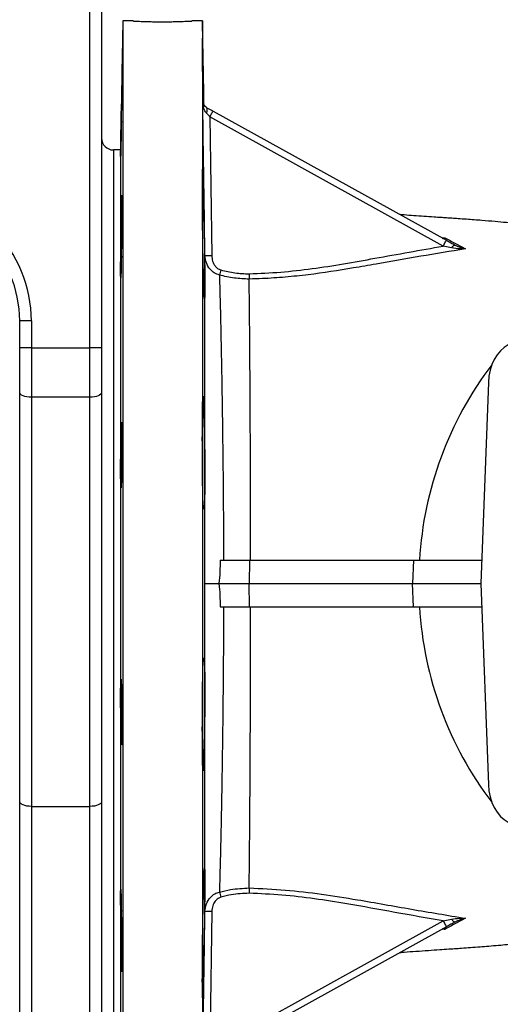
# Model space of a CAD drawing. Header units: millimetres. Extents: x 1279 to 5058, y 766 to 6162.
# Tile 4 of 16: x 2799 to 3209, y 1187 to 2027. Entities that reach past the tile are written whole.
import ezdxf

# ---------------------------------------------------------------- set-up
doc = ezdxf.new("R2010")
doc.units = ezdxf.units.MM
doc.header["$LTSCALE"] = 2

msp = doc.modelspace()

# ---------------------------------------------------------------- linework, layer by layer
at = {"color": 7, "linetype": 'Continuous', "lineweight": 25}
for p, q in [((2858.72, 1747.05), (2858.72, 2035.86)), ((2868.72, 2035.86), (2868.72, 1747.05)), ((2886.72, 2025.86), (2884.8, 1915.86)), ((2895.72, 2025.86), (2886.72, 2025.86)), ((2886.72, 2025.86), (2886.72, 1065.86)), ((2954.72, 2025.86), (2945.64, 2025.86)), ((2955.96, 1954.76), (2954.72, 2025.86)), ((2954.72, 2025.86), (2954.72, 1065.86)), ((2961.08, 1944.07), (2962.77, 1825.7)), ((3160.41, 1833.78), (2961.08, 1944.07)), ((2963.83, 1949.04), (3163.16, 1838.75)), ((2884.8, 1915.86), (2878.72, 1915.86)), ((2878.72, 1915.86), (2878.72, 1175.86)), ((2884.8, 1915.86), (2884.8, 1175.86)), ((2868.95, 1909.28), (2868.92, 1909.26)), ((2955.99, 1860.31), (2954.85, 1860.31)), ((2885.55, 1850.44), (2886.2, 1850.44)), ((3167.48, 1832.25), (3160.41, 1833.78)), ((2808.72, 1770.02), (2798.72, 1770.02)), ((2798.72, 1747.05), (2798.72, 1770.02)), ((2808.72, 1770.02), (2808.72, 1747.05)), ((2808.72, 1747.05), (2798.72, 1747.05)), ((2798.72, 1709.02), (2798.72, 1747.05)), ((2808.72, 1747.05), (2858.72, 1747.05)), ((2808.72, 1747.05), (2808.72, 1704.79)), ((2868.72, 1747.05), (2858.72, 1747.05)), ((2858.72, 1704.79), (2858.72, 1747.05)), ((2868.72, 1747.05), (2868.72, 1709.02)), ((3198.99, 1717.51), (3192.45, 1545.86)), ((2798.72, 1359.91), (2798.72, 1709.02)), ((2868.72, 1709.02), (2868.72, 1359.91)), ((2858.72, 1704.79), (2808.72, 1704.79)), ((2808.72, 1704.79), (2808.72, 1355.68)), ((2858.72, 1355.68), (2858.72, 1704.79)), ((2955.99, 1689.02), (2954.79, 1689.02)), ((2885.55, 1669.89), (2886.32, 1669.89)), ((2886.02, 1635.61), (2885.55, 1635.61)), ((2955.46, 1612.35), (2955.99, 1612.35)), ((2969.86, 1565.86), (2994.93, 1565.86)), ((2994.93, 1565.86), (2994.72, 1545.86)), ((3135.12, 1565.86), (3134.18, 1545.86)), ((2968.82, 1545.86), (2968.82, 1545.86)), ((2968.82, 1545.86), (2994.72, 1545.86)), ((2994.93, 1525.86), (2994.72, 1545.86)), ((3135.12, 1525.86), (3134.18, 1545.86)), ((3192.45, 1545.86), (3198.99, 1374.21)), ((2969.86, 1525.86), (2994.93, 1525.86)), ((2955.99, 1479.36), (2955.45, 1479.36)), ((2885.55, 1456.11), (2886.02, 1456.11)), ((2886.32, 1421.82), (2885.55, 1421.82)), ((2954.8, 1402.7), (2955.99, 1402.7)), ((2798.72, 1105.86), (2798.72, 1359.91)), ((2808.72, 1355.68), (2858.72, 1355.68)), ((2868.72, 1359.91), (2868.72, 1105.86)), ((2885.55, 1266.37), (2885.57, 1266.37)), ((2962.77, 1266.01), (2961.08, 1147.65)), ((2961.08, 1147.65), (3160.41, 1257.94)), ((3163.16, 1252.96), (2963.83, 1142.67)), ((3160.41, 1257.94), (3167.48, 1259.47)), ((2886.2, 1241.27), (2885.55, 1241.27)), ((2954.85, 1231.41), (2955.99, 1231.41))]:
    msp.add_line(p, q, dxfattribs=at)
at = {"color": 8, "linetype": 'Continuous', "lineweight": 25}
for p, q in [((3159.47, 1840.79), (3161.69, 1840.95)), ((2808.72, 1355.68), (2808.72, 1095.86)), ((2858.72, 1095.86), (2858.72, 1355.68)), ((3161.69, 1250.76), (3159.47, 1250.92))]:
    msp.add_line(p, q, dxfattribs=at)
at = {"color": 7, "linetype": 'Continuous', "lineweight": 25, "flags": 128}
for points in [[(2958.24, 1947.19), (2958.55, 1948.05), (2958.78, 1948.88), (2958.92, 1949.66), (2958.96, 1950.37), (2958.91, 1950.99), (2958.76, 1951.5), (2958.53, 1951.89), (2958.21, 1952.16)], [(2961.08, 1944.07), (2961.62, 1945.05), (2962.14, 1945.99), (2962.62, 1946.85), (2963.03, 1947.6), (2963.37, 1948.22), (2963.63, 1948.67), (2963.78, 1948.95), (2963.83, 1949.04)], [(2885.57, 1825.43), (2885.65, 1826.06), (2885.72, 1827.44), (2885.8, 1829.51), (2885.89, 1832.94), (2885.97, 1836.29), (2886.04, 1840.06), (2886.11, 1844.16), (2886.17, 1848.46), (2886.22, 1852.84), (2886.27, 1857.17), (2886.3, 1861.34), (2886.32, 1865.23), (2886.33, 1868.72), (2886.33, 1871.72), (2886.32, 1874.13), (2886.29, 1875.91), (2886.25, 1876.98), (2886.21, 1877.33), (2886.15, 1876.93), (2886.08, 1875.82), (2886.01, 1874), (2885.94, 1871.55), (2885.86, 1868.51), (2885.79, 1864.99), (2885.71, 1861.08), (2885.64, 1856.9), (2885.55, 1850.44), (2885.55, 1850.44)], [(3160.41, 1833.78), (3160.95, 1834.76), (3161.47, 1835.7), (3161.95, 1836.56), (3162.36, 1837.31), (3162.7, 1837.92), (3162.95, 1838.38), (3163.11, 1838.66), (3163.16, 1838.75)], [(3167.48, 1832.25), (3167.96, 1832.86), (3168.44, 1833.4), (3168.9, 1833.85), (3169.35, 1834.21), (3169.75, 1834.47), (3170.12, 1834.61), (3170.44, 1834.65), (3170.71, 1834.58)], [(3223.11, 1751.52), (3219.41, 1750.87), (3215.82, 1749.45), (3212.41, 1747.32), (3209.26, 1744.5), (3206.43, 1741.06), (3204, 1737.07), (3201.99, 1732.62), (3200.47, 1727.81), (3199.47, 1722.74), (3198.99, 1717.51)], [(2808.72, 1704.79), (2806.77, 1704.87), (2804.89, 1705.11), (2803.16, 1705.5), (2801.65, 1706.03), (2800.4, 1706.67), (2799.48, 1707.4), (2798.91, 1708.19), (2798.72, 1709.02)], [(2868.72, 1709.02), (2868.53, 1708.19), (2867.96, 1707.4), (2867.03, 1706.67), (2865.79, 1706.03), (2864.27, 1705.5), (2862.54, 1705.11), (2860.67, 1704.87), (2858.72, 1704.79)], [(2885.78, 1631.76), (2885.81, 1631.73), (2885.88, 1632.4), (2885.96, 1633.78), (2886.03, 1635.84), (2886.12, 1639.28), (2886.18, 1642.63), (2886.23, 1646.4), (2886.27, 1650.49), (2886.3, 1654.79), (2886.32, 1659.17), (2886.33, 1663.51), (2886.33, 1667.68), (2886.31, 1671.56), (2886.29, 1675.05), (2886.25, 1678.05), (2886.2, 1680.47), (2886.14, 1682.25), (2886.08, 1683.32), (2886.01, 1683.67), (2885.93, 1683.27), (2885.86, 1682.16), (2885.78, 1680.34), (2885.71, 1677.89), (2885.64, 1674.85), (2885.58, 1671.34), (2885.55, 1669.89), (2885.55, 1669.89)], [(2956.85, 1545.86), (2957.11, 1545.86), (2957.78, 1545.86), (2958.84, 1545.86), (2960.28, 1545.86), (2962.04, 1545.86), (2964.09, 1545.86), (2966.37, 1545.86), (2968.82, 1545.86)], [(2886.01, 1408.14), (2886.04, 1408.11), (2886.11, 1408.78), (2886.17, 1410.16), (2886.22, 1412.22), (2886.28, 1415.66), (2886.31, 1419.01), (2886.33, 1422.78), (2886.33, 1426.87), (2886.33, 1431.17), (2886.31, 1435.55), (2886.28, 1439.89), (2886.24, 1444.05), (2886.19, 1447.94), (2886.14, 1451.43), (2886.07, 1454.43), (2886, 1456.85), (2885.92, 1458.63), (2885.85, 1459.7), (2885.77, 1460.05), (2885.7, 1459.65), (2885.63, 1458.54), (2885.55, 1456.11), (2885.55, 1456.11)], [(3198.99, 1374.21), (3199.47, 1368.98), (3200.47, 1363.91), (3201.99, 1359.09), (3204, 1354.65), (3206.43, 1350.66), (3209.26, 1347.22), (3212.41, 1344.4), (3215.82, 1342.26), (3219.41, 1340.85), (3223.11, 1340.2)], [(2808.72, 1355.68), (2806.77, 1355.76), (2804.89, 1356), (2803.16, 1356.39), (2801.65, 1356.92), (2800.4, 1357.56), (2799.48, 1358.29), (2798.91, 1359.08), (2798.72, 1359.91)], [(2868.72, 1359.91), (2868.53, 1359.08), (2867.96, 1358.29), (2867.03, 1357.56), (2865.79, 1356.92), (2864.27, 1356.39), (2862.54, 1356), (2860.67, 1355.76), (2858.72, 1355.68)], [(3160.41, 1257.94), (3160.95, 1256.96), (3161.47, 1256.02), (3161.95, 1255.16), (3162.36, 1254.41), (3162.7, 1253.79), (3162.95, 1253.34), (3163.11, 1253.06), (3163.16, 1252.96)], [(3167.48, 1259.47), (3167.96, 1258.85), (3168.44, 1258.32), (3168.9, 1257.86), (3169.35, 1257.51), (3169.75, 1257.25), (3170.12, 1257.1), (3170.44, 1257.06), (3170.71, 1257.14)]]:
    msp.add_lwpolyline(points, dxfattribs=at)
at = {"color": 7, "linetype": 'Continuous', "lineweight": 25}
for centre, radius, start, end in [((2878.72, 1925.86), 10, 180, 270), ((2960.92, 1858.54), 32.9, 263.0199, 273.2224), ((3285.63, 1722.74), 327.92, 163.9488, 164.73599), ((3443.14, 1548.3), 303.48, 142.63503, 176.68313), ((3443.45, 1543.53), 303.79, 183.33475, 217.34709), ((3281.13, 1367.33), 323.14, 195.19633, 195.9952), ((2960.92, 1233.16), 32.9, 86.77644, 96.97893)]:
    msp.add_arc(centre, radius, start, end, dxfattribs=at)
for major_axis, ratio, start_param, end_param in [((0, -110.02), 0.999848, 1.570796, 3.141593), ((0, 100.02), 0.999817, 4.712389, 6.283185)]:
    msp.add_ellipse((2698.72, 1770.02), major_axis=major_axis, ratio=ratio, start_param=start_param, end_param=end_param, dxfattribs=at)
for points, knots in [([(2895.72, 2025.86), (2895.78, 2025.85), (2895.92, 2025.85), (2897.01, 2025.79), (2898.73, 2025.71), (2901.07, 2025.61), (2903.99, 2025.5), (2907.35, 2025.39), (2911.13, 2025.3), (2915.15, 2025.23), (2919.36, 2025.2), (2923.57, 2025.21), (2927.73, 2025.25), (2931.66, 2025.33), (2935.31, 2025.42), (2938.52, 2025.53), (2941.25, 2025.64), (2943.39, 2025.74), (2944.87, 2025.81), (2945.65, 2025.85), (2945.64, 2025.85), (2945.64, 2025.85)], [0, 0, 0, 0, 0.052878, 0.107291, 0.160168, 0.214576, 0.267499, 0.321954, 0.374904, 0.429392, 0.482293, 0.536732, 0.589584, 0.643967, 0.696846, 0.751255, 0.804195, 0.858671, 0.911611, 0.96609, 1, 1, 1, 1]), ([(2955.41, 1956.49), (2955.4, 1956.92), (2955.35, 1959.98), (2955.25, 1965.88), (2955.13, 1973.91), (2955.01, 1981.64), (2954.92, 1988.86), (2954.84, 1995.34), (2954.78, 2000.91), (2954.74, 2005.4), (2954.72, 2008.71), (2954.72, 2010.69), (2954.74, 2011.36), (2954.78, 2010.63), (2954.85, 2008.58), (2954.93, 2005.21), (2955.03, 2000.68), (2955.14, 1995.05), (2955.27, 1988.54), (2955.41, 1981.3), (2955.55, 1973.54), (2955.69, 1965.5), (2955.8, 1959.18), (2955.85, 1955.74), (2955.87, 1954.92)], [0, 0, 0, 0, 0.007842, 0.056694, 0.105546, 0.154395, 0.203244, 0.252087, 0.300929, 0.349766, 0.398603, 0.447435, 0.496268, 0.545099, 0.593931, 0.642765, 0.691599, 0.740439, 0.789278, 0.838124, 0.88697, 0.935821, 0.984672, 1, 1, 1, 1]), ([(2885.55, 1940.19), (2885.56, 1940.56), (2885.6, 1941.82), (2885.66, 1944.4), (2885.73, 1948.03), (2885.81, 1951.82), (2885.89, 1955.94), (2885.96, 1960.26), (2886.03, 1964.66), (2886.1, 1969.02), (2886.17, 1973.2), (2886.22, 1977.11), (2886.27, 1980.61), (2886.3, 1983.63), (2886.32, 1986.05), (2886.33, 1987.84), (2886.33, 1988.91), (2886.32, 1989.26), (2886.29, 1988.86), (2886.26, 1987.74), (2886.21, 1985.91), (2886.16, 1983.45), (2886.09, 1980.4), (2886.02, 1976.86), (2885.95, 1972.93), (2885.87, 1968.73), (2885.8, 1964.37), (2885.72, 1959.97), (2885.65, 1955.66), (2885.6, 1952.12), (2885.57, 1950.12), (2885.55, 1949.38)], [0, 0, 0, 0, 0.017889, 0.061889, 0.097181, 0.132473, 0.167765, 0.203058, 0.238351, 0.273644, 0.308935, 0.344227, 0.379513, 0.4148, 0.450082, 0.485365, 0.520643, 0.555922, 0.5912, 0.626478, 0.661758, 0.697038, 0.732323, 0.767607, 0.802897, 0.838186, 0.873479, 0.908771, 0.944064, 0.979357, 1, 1, 1, 1]), ([(2885.55, 1940.19), (2885.53, 1938.29), (2885.46, 1934.02), (2885.34, 1926.96), (2885.23, 1920.91), (2885.12, 1915.84), (2885.03, 1912.02), (2884.96, 1909.95), (2884.93, 1910.38), (2884.95, 1913.28), (2885.01, 1918.31), (2885.11, 1924.91), (2885.23, 1932.34), (2885.36, 1939.73), (2885.47, 1945.59), (2885.53, 1948.32), (2885.55, 1949.38)], [0, 0, 0, 0, 0.061341, 0.137889, 0.214444, 0.262378, 0.338919, 0.415461, 0.491994, 0.568517, 0.64504, 0.72157, 0.798112, 0.874664, 0.951222, 1, 1, 1, 1]), ([(2955.03, 1957.36), (2955.08, 1957.33), (2955.17, 1957.28), (2955.26, 1957.23), (2955.3, 1957.21)], [0, 0, 0, 0, 0.499163, 1, 1, 1, 1]), ([(2956.93, 1825.89), (2956.87, 1829.89), (2956.6, 1849.86), (2955.99, 1893.69), (2955.39, 1933.51), (2955.03, 1957.36)], [0, 0, 0, 0, 0.091174, 0.45587, 1, 1, 1, 1]), ([(2958.24, 1947.19), (2957.65, 1948.03), (2956.2, 1950.07), (2955.32, 1953.62), (2955.06, 1956.18), (2955.03, 1957.35), (2955.03, 1957.36)], [0, 0, 0, 0, 0.27815, 0.674383, 0.997347, 1, 1, 1, 1]), ([(2955.03, 1957.36), (2955.03, 1957.35), (2955.05, 1956.75), (2955.31, 1955.44), (2956.17, 1953.62), (2957.61, 1952.59), (2958.21, 1952.16)], [0, 0, 0, 0, 0.002654, 0.325633, 0.721869, 1, 1, 1, 1]), ([(2958.32, 1952.09), (2957.74, 1952.51), (2956.34, 1953.53), (2955.52, 1955.32), (2955.3, 1956.61), (2955.3, 1957.2), (2955.3, 1957.21)], [0, 0, 0, 0, 0.278564, 0.674038, 0.997329, 1, 1, 1, 1]), ([(2958.21, 1952.16), (2959.62, 1951.37), (2961.46, 1950.36), (2963.39, 1949.29), (2963.83, 1949.04)], [0, 0, 0, 0, 0.7718643, 1, 1, 1, 1]), ([(2961.08, 1944.07), (2960.86, 1944.32), (2959.9, 1945.38), (2958.96, 1946.4), (2958.24, 1947.19)], [0, 0, 0, 0, 0.232093, 1, 1, 1, 1]), ([(2955.99, 1804.19), (2955.98, 1804.34), (2955.93, 1805.03), (2955.83, 1807.01), (2955.68, 1811.12), (2955.52, 1816.66), (2955.37, 1823.37), (2955.24, 1830.36), (2955.11, 1837.95), (2955, 1845.92), (2954.91, 1854.04), (2954.83, 1862.08), (2954.77, 1869.82), (2954.73, 1877.04), (2954.72, 1883.51), (2954.72, 1889.09), (2954.74, 1893.58), (2954.79, 1896.89), (2954.86, 1898.88), (2954.94, 1899.55), (2955.04, 1898.82), (2955.16, 1896.78), (2955.28, 1893.41), (2955.42, 1888.88), (2955.56, 1883.26), (2955.7, 1876.75), (2955.84, 1869.5), (2955.94, 1863.88), (2955.98, 1860.77), (2955.99, 1860.31)], [0, 0, 0, 0, 0.010929, 0.049835, 0.088741, 0.137284, 0.176194, 0.215104, 0.254015, 0.292925, 0.331832, 0.37074, 0.409642, 0.448544, 0.487442, 0.52634, 0.565236, 0.604132, 0.643029, 0.681926, 0.720827, 0.759727, 0.798633, 0.837538, 0.876448, 0.915358, 0.954271, 0.993183, 1, 1, 1, 1]), ([(2955.99, 1860.31), (2956, 1860.16), (2956.04, 1858.62), (2956.12, 1855.31), (2956.24, 1849.89), (2956.35, 1843.85), (2956.46, 1837.39), (2956.56, 1830.68), (2956.65, 1823.91), (2956.72, 1817.28), (2956.77, 1810.97), (2956.81, 1805.17), (2956.82, 1800.03), (2956.8, 1795.72), (2956.77, 1792.32), (2956.71, 1789.98), (2956.64, 1788.72), (2956.55, 1788.61), (2956.45, 1789.62), (2956.34, 1791.75), (2956.22, 1795.19), (2956.1, 1799.43), (2956.02, 1802.88), (2955.99, 1804.19)], [0, 0, 0, 0, 0.00543, 0.055154, 0.104877, 0.154604, 0.20433, 0.254055, 0.303779, 0.353497, 0.403216, 0.452925, 0.502635, 0.552338, 0.602041, 0.651744, 0.701448, 0.751157, 0.800866, 0.850584, 0.900302, 0.962335, 1, 1, 1, 1]), ([(3416.42, 1832.62), (3415.86, 1832.66), (3414.88, 1832.73), (3413.52, 1832.85), (3412.49, 1832.94), (3411.6, 1833.02), (3410.34, 1833.13), (3408.36, 1833.33), (3405.72, 1833.61), (3403.29, 1833.88), (3401.45, 1834.08), (3399.53, 1834.3), (3397.11, 1834.58), (3394.17, 1834.93), (3391.07, 1835.31), (3388.26, 1835.65), (3385.91, 1835.94), (3383.79, 1836.2), (3381.58, 1836.48), (3379.02, 1836.8), (3376.07, 1837.16), (3370.61, 1837.83), (3362.58, 1838.81), (3350.91, 1840.18), (3338.16, 1841.59), (3323.76, 1843.07), (3309.48, 1844.45), (3295.34, 1845.79), (3281.1, 1847.18), (3266.21, 1848.67), (3252.47, 1850.08), (3240.59, 1851.3), (3231.4, 1852.22), (3222.76, 1853.07), (3214.08, 1853.88), (3204.2, 1854.77), (3192.95, 1855.7), (3182.37, 1856.49), (3173.75, 1857.09), (3168.02, 1857.48), (3163.02, 1857.82), (3158.03, 1858.15), (3151.66, 1858.57), (3143.93, 1859.1), (3135.38, 1859.72), (3128.66, 1860.23), (3124.77, 1860.55), (3123.58, 1860.65)], [0, 0, 0, 0, 0.0200746, 0.0350421, 0.0448205, 0.0528542, 0.0613517, 0.0800052, 0.1032392, 0.1171288, 0.1285038, 0.138334, 0.1511569, 0.1675452, 0.1838324, 0.198359, 0.2094719, 0.2178964, 0.227089, 0.237491, 0.2491058, 0.2619331, 0.3006563, 0.3396259, 0.3894534, 0.4363552, 0.483657, 0.5313925, 0.5781249, 0.6252149, 0.6722262, 0.7008762, 0.7265606, 0.7477264, 0.7701605, 0.7950955, 0.8242869, 0.8568817, 0.873957, 0.8875592, 0.8988983, 0.9115452, 0.9259964, 0.947886, 0.9699655, 0.9907835, 1, 1, 1, 1]), ([(2885.55, 1825.34), (2885.55, 1824.74), (2885.5, 1821.71), (2885.43, 1817.37), (2885.32, 1812.32), (2885.2, 1808.49), (2885.08, 1806.42), (2884.99, 1806.85), (2884.94, 1809.75), (2884.93, 1814.79), (2884.97, 1821.39), (2885.05, 1828.81), (2885.16, 1836.23), (2885.29, 1842.8), (2885.42, 1847.76), (2885.51, 1849.86), (2885.55, 1850.36), (2885.55, 1850.44)], [0, 0, 0, 0, 0.019129, 0.095678, 0.143595, 0.220158, 0.296721, 0.373279, 0.449825, 0.526361, 0.60289, 0.679422, 0.755963, 0.832518, 0.909081, 0.985645, 1, 1, 1, 1]), ([(3160.25, 1840.36), (3160.5, 1840.23), (3160.74, 1840.23), (3161.1, 1840.39), (3161.22, 1840.47), (3161.46, 1840.68), (3161.57, 1840.8), (3161.69, 1840.95)], [0, 0, 0, 0, 0.5, 0.5, 0.75, 0.75, 1, 1, 1, 1]), ([(3161.69, 1840.95), (3164.79, 1839.29), (3170.66, 1836.15), (3176.63, 1832.96), (3179.45, 1831.46)], [0, 0, 0, 0, 0.528981, 1, 1, 1, 1]), ([(2994.73, 1810.13), (3003.72, 1810.53), (3021.69, 1811.32), (3048.57, 1814.4), (3075.35, 1818.58), (3112.61, 1825.3), (3140.97, 1830.33), (3160.41, 1833.78)], [0, 0, 0, 0, 0.160985, 0.32199, 0.484181, 0.646397, 1, 1, 1, 1]), ([(3163.16, 1838.75), (3164.45, 1838.04), (3165.72, 1837.34), (3168.24, 1835.94), (3169.48, 1835.26), (3170.71, 1834.58)], [0, 0, 0, 0, 0.5, 0.5, 1, 1, 1, 1]), ([(3179.45, 1831.46), (3179.44, 1831.46), (3177.91, 1831.38), (3173.93, 1831.29), (3169.94, 1831.89), (3167.48, 1832.25)], [0, 0, 0, 0, 0.002457, 0.386093, 1, 1, 1, 1]), ([(3170.71, 1834.58), (3171.44, 1834.17), (3172.17, 1833.82), (3173.64, 1833.18), (3174.37, 1832.9), (3175.83, 1832.39), (3176.56, 1832.17), (3178.01, 1831.77), (3178.73, 1831.6), (3179.45, 1831.46)], [0, 0, 0, 0, 0.25, 0.25, 0.5, 0.5, 0.75, 0.75, 1, 1, 1, 1]), ([(2956.85, 1545.86), (2956.85, 1552.71), (2956.85, 1566.42), (2956.85, 1589.85), (2956.86, 1616.04), (2956.86, 1644.68), (2956.87, 1672.61), (2956.88, 1699.43), (2956.89, 1724.97), (2956.89, 1749.12), (2956.9, 1771.29), (2956.91, 1791.38), (2956.92, 1809.61), (2956.92, 1820.46), (2956.93, 1825.89)], [0, 0, 0, 0, 0.063127, 0.126254, 0.216736, 0.307547, 0.398368, 0.488863, 0.577678, 0.666644, 0.755462, 0.836936, 0.918526, 1, 1, 1, 1]), ([(2969.27, 1809.08), (2967.74, 1809.62), (2964.75, 1810.68), (2960.79, 1814.26), (2957.66, 1819.37), (2957.17, 1823.69), (2956.93, 1825.89)], [0, 0, 0, 0, 0.2148166, 0.4195645, 0.7040416, 1, 1, 1, 1]), ([(2962.77, 1825.7), (2962.93, 1824.1), (2963.22, 1821.01), (2965.14, 1817.28), (2967.6, 1814.62), (2969.53, 1813.82), (2970.49, 1813.41)], [0, 0, 0, 0, 0.309725, 0.599407, 0.799075, 1, 1, 1, 1]), ([(3179.45, 1831.46), (3166.71, 1829.36), (3141.23, 1825.18), (3109.39, 1819.53), (3077.4, 1813.95), (3051.6, 1809.93), (3025.61, 1807.21), (3008.79, 1806.06), (2998.49, 1805.75), (2994.73, 1805.64)], [0, 0, 0, 0, 0.207439, 0.414898, 0.519667, 0.729241, 0.834381, 0.939516, 1, 1, 1, 1]), ([(2969.27, 1809.08), (2969.42, 1804.25), (2969.7, 1794.6), (2970.09, 1778.66), (2970.5, 1760.56), (2970.93, 1739.99), (2971.35, 1716.87), (2971.74, 1692.46), (2972.09, 1666.83), (2972.39, 1640.17), (2972.62, 1612.82), (2972.77, 1587.96), (2972.81, 1572.24), (2972.83, 1565.86)], [0, 0, 0, 0, 0.0806877, 0.1614668, 0.2421539, 0.3396422, 0.4372905, 0.5347751, 0.6339907, 0.7335614, 0.8331192, 0.9323166, 1, 1, 1, 1]), ([(2994.73, 1805.64), (2990.49, 1805.8), (2981.9, 1806.11), (2973.52, 1808.08), (2969.27, 1809.08)], [0, 0, 0, 0, 0.4926295, 1, 1, 1, 1]), ([(2970.49, 1813.41), (2974.51, 1812.46), (2982.48, 1810.57), (2990.67, 1810.27), (2994.73, 1810.13)], [0, 0, 0, 0, 0.503947, 1, 1, 1, 1]), ([(2994.73, 1810.13), (2994.73, 1810.02), (2994.73, 1809.79), (2994.73, 1809.43), (2994.73, 1809.05), (2994.73, 1808.65), (2994.73, 1808.22), (2994.73, 1807.79), (2994.73, 1807.34), (2994.73, 1806.89), (2994.73, 1806.45), (2994.73, 1806.02), (2994.73, 1805.77), (2994.73, 1805.64)], [0, 0, 0, 0, 0.063359, 0.1322306, 0.2066141, 0.286509, 0.3719141, 0.4628287, 0.5592515, 0.6611814, 0.7686171, 0.8815571, 1, 1, 1, 1]), ([(2995.95, 1565.86), (2995.95, 1577.56), (2995.93, 1589.16), (2995.89, 1612.15), (2995.87, 1623.55), (2995.83, 1637.67), (2995.82, 1640.49), (2995.81, 1646.11), (2995.8, 1648.91), (2995.77, 1657.25), (2995.75, 1662.73), (2995.69, 1678.96), (2995.64, 1689.49), (2995.53, 1709.98), (2995.47, 1719.94), (2995.4, 1732.04), (2995.38, 1734.44), (2995.35, 1739.21), (2995.33, 1741.57), (2995.28, 1748.58), (2995.24, 1753.13), (2995.13, 1766.47), (2995.06, 1774.91), (2994.9, 1790.93), (2994.81, 1798.51), (2994.73, 1805.64)], [0, 0, 0, 0, 0.125, 0.125, 0.25, 0.25, 0.28125, 0.28125, 0.3125, 0.3125, 0.375, 0.375, 0.5, 0.5, 0.625, 0.625, 0.65625, 0.65625, 0.6875, 0.6875, 0.75, 0.75, 0.875, 0.875, 1, 1, 1, 1]), ([(2955.99, 1612.35), (2955.93, 1611.35), (2955.83, 1609.64), (2955.67, 1609.58), (2955.53, 1610.77), (2955.39, 1613.35), (2955.25, 1617.46), (2955.11, 1623), (2954.99, 1629.72), (2954.9, 1636.71), (2954.82, 1644.3), (2954.77, 1652.26), (2954.73, 1660.38), (2954.71, 1668.43), (2954.72, 1676.16), (2954.75, 1683.38), (2954.8, 1689.85), (2954.86, 1695.43), (2954.95, 1699.92), (2955.05, 1703.23), (2955.17, 1705.22), (2955.3, 1705.89), (2955.43, 1705.16), (2955.57, 1703.12), (2955.72, 1699.74), (2955.86, 1695.15), (2955.95, 1691.11), (2955.99, 1689.02)], [0, 0, 0, 0, 0.053837, 0.092749, 0.131662, 0.170577, 0.209493, 0.258051, 0.296957, 0.335864, 0.37477, 0.413676, 0.452579, 0.491482, 0.530382, 0.569282, 0.608181, 0.647081, 0.685982, 0.724884, 0.76379, 0.802697, 0.841608, 0.880519, 0.919434, 0.958349, 1, 1, 1, 1]), ([(2955.99, 1689.02), (2956.04, 1688.49), (2956.13, 1687.52), (2956.25, 1684.45), (2956.37, 1680.69), (2956.48, 1676), (2956.57, 1670.57), (2956.66, 1664.53), (2956.73, 1658.07), (2956.78, 1651.35), (2956.81, 1644.59), (2956.82, 1637.96), (2956.8, 1631.65), (2956.76, 1625.85), (2956.71, 1620.71), (2956.63, 1616.4), (2956.54, 1613.01), (2956.44, 1610.67), (2956.33, 1609.4), (2956.22, 1609.3), (2956.1, 1610.23), (2956.03, 1611.67), (2955.99, 1612.35)], [0, 0, 0, 0, 0.060319, 0.110045, 0.159771, 0.209497, 0.259224, 0.308946, 0.358668, 0.408381, 0.458095, 0.507801, 0.557507, 0.60721, 0.656912, 0.706619, 0.756325, 0.80604, 0.855754, 0.905476, 0.955199, 1, 1, 1, 1]), ([(2885.55, 1635.61), (2885.54, 1635), (2885.5, 1632.53), (2885.4, 1629.19), (2885.27, 1627.1), (2885.15, 1627.54), (2885.04, 1630.44), (2884.96, 1635.47), (2884.93, 1642.08), (2884.94, 1649.51), (2885, 1656.92), (2885.1, 1663.48), (2885.22, 1668.47), (2885.35, 1671.26), (2885.47, 1671.69), (2885.53, 1670.43), (2885.55, 1669.89)], [0, 0, 0, 0, 0.024709, 0.101275, 0.177841, 0.25441, 0.330977, 0.407535, 0.484081, 0.560617, 0.637151, 0.713692, 0.790244, 0.866808, 0.943377, 1, 1, 1, 1]), ([(2885.55, 1635.61), (2885.57, 1635.09), (2885.6, 1633.84), (2885.66, 1632.46), (2885.71, 1632.02), (2885.73, 1631.8)], [0, 0, 0, 0, 0.262575, 0.631288, 1, 1, 1, 1]), ([(2969.86, 1565.86), (2969.86, 1562.53), (2969.86, 1555.85), (2969.17, 1549.2), (2968.82, 1545.86)], [0, 0, 0, 0, 0.498671, 1, 1, 1, 1]), ([(2994.93, 1565.86), (3010.4, 1565.86), (3025.32, 1565.86), (3053.44, 1565.86), (3066.64, 1565.86), (3090.7, 1565.86), (3101.57, 1565.86), (3115.69, 1565.86), (3119.99, 1565.86), (3125.86, 1565.86), (3127.73, 1565.86), (3131.39, 1565.86), (3133.24, 1565.86), (3135.12, 1565.86)], [0, 0, 0, 0, 0.25, 0.25, 0.5, 0.5, 0.75, 0.75, 0.875, 0.875, 0.9375, 0.9375, 0.9999986, 0.9999986, 0.9999986, 0.9999986]), ([(3135.12, 1565.86), (3142.8, 1565.86), (3158.7, 1565.86), (3178.32, 1565.86), (3190.72, 1565.86), (3193.21, 1565.86)], [0, 0, 0, 0, 0.427656, 0.885094, 1, 1, 1, 1]), ([(2956.93, 1265.81), (2956.92, 1271.24), (2956.92, 1282.1), (2956.91, 1300.33), (2956.9, 1320.85), (2956.89, 1343.92), (2956.89, 1368.34), (2956.88, 1392.71), (2956.87, 1416.69), (2956.86, 1441.44), (2956.86, 1466.74), (2956.86, 1492.66), (2956.85, 1519.08), (2956.85, 1536.93), (2956.85, 1545.86)], [0, 0, 0, 0, 0.081487, 0.163093, 0.244585, 0.338531, 0.432475, 0.512855, 0.593576, 0.674407, 0.755114, 0.835481, 0.917741, 1, 1, 1, 1]), ([(2968.82, 1545.86), (2969.2, 1542.54), (2969.5, 1539.21), (2969.87, 1532.54), (2969.93, 1529.2), (2969.86, 1525.86)], [0, 0, 0, 0, 0.5, 0.5, 1, 1, 1, 1]), ([(2994.72, 1545.86), (3010.1, 1545.86), (3024.94, 1545.86), (3052.91, 1545.86), (3066.04, 1545.86), (3089.97, 1545.86), (3100.78, 1545.86), (3114.82, 1545.86), (3119.1, 1545.86), (3124.94, 1545.86), (3126.8, 1545.86), (3130.44, 1545.86), (3132.3, 1545.86), (3134.18, 1545.86)], [0, 0, 0, 0, 0.25, 0.25, 0.5, 0.5, 0.75, 0.75, 0.875, 0.875, 0.9375, 0.9375, 1, 1, 1, 1]), ([(3134.18, 1545.86), (3141.86, 1545.86), (3157.7, 1545.86), (3177.38, 1545.86), (3189.83, 1545.86), (3192.45, 1545.86)], [0, 0, 0, 0, 0.426488, 0.879421, 1, 1, 1, 1]), ([(2972.83, 1525.86), (2972.81, 1520.69), (2972.79, 1510.36), (2972.7, 1491.84), (2972.56, 1470.37), (2972.33, 1446.2), (2972.06, 1422.57), (2971.74, 1399.65), (2971.38, 1376.36), (2970.96, 1353), (2970.52, 1331.56), (2970.09, 1313.06), (2969.69, 1297.1), (2969.42, 1287.45), (2969.29, 1282.63)], [0, 0, 0, 0, 0.054798, 0.109597, 0.19773, 0.286232, 0.374871, 0.463394, 0.551543, 0.654662, 0.757783, 0.838493, 0.919293, 1, 1, 1, 1]), ([(2994.73, 1286.08), (2994.81, 1293.17), (2994.9, 1300.73), (2995.02, 1312.8), (2995.06, 1316.94), (2995.12, 1323.35), (2995.13, 1325.51), (2995.17, 1329.9), (2995.19, 1332.11), (2995.28, 1343.28), (2995.35, 1352.55), (2995.47, 1371.76), (2995.53, 1381.69), (2995.61, 1397.08), (2995.64, 1402.3), (2995.67, 1410.25), (2995.68, 1412.92), (2995.71, 1418.31), (2995.72, 1421.03), (2995.77, 1434.68), (2995.81, 1445.74), (2995.87, 1468.14), (2995.89, 1479.48), (2995.93, 1502.45), (2995.95, 1514.08), (2995.95, 1525.86)], [0, 0, 0, 0, 0.125, 0.125, 0.1875, 0.1875, 0.21875, 0.21875, 0.25, 0.25, 0.375, 0.375, 0.5, 0.5, 0.5625, 0.5625, 0.59375, 0.59375, 0.625, 0.625, 0.75, 0.75, 0.875, 0.875, 1, 1, 1, 1]), ([(2994.93, 1525.86), (3000.34, 1525.86), (3011.19, 1525.86), (3026.94, 1525.86), (3043.72, 1525.86), (3061.14, 1525.86), (3078.68, 1525.86), (3093.37, 1525.86), (3105.32, 1525.86), (3114.95, 1525.86), (3123.58, 1525.86), (3130.03, 1525.86), (3133.78, 1525.86), (3135.12, 1525.86)], [0, 0, 0, 0, 0.087992, 0.176159, 0.264163, 0.378749, 0.493699, 0.608284, 0.69404, 0.78008, 0.86624, 0.95216, 1, 1, 1, 1]), ([(3135.12, 1525.86), (3142.8, 1525.86), (3158.7, 1525.86), (3178.32, 1525.86), (3190.72, 1525.86), (3193.21, 1525.86)], [0, 0, 0, 0, 0.427657, 0.885095, 1, 1, 1, 1]), ([(2955.99, 1402.7), (2955.97, 1401.72), (2955.91, 1398.73), (2955.8, 1394.46), (2955.66, 1390.38), (2955.51, 1387.58), (2955.38, 1386.07), (2955.24, 1385.95), (2955.12, 1387.17), (2955.01, 1389.74), (2954.9, 1393.86), (2954.82, 1399.41), (2954.76, 1406.13), (2954.73, 1413.12), (2954.71, 1420.71), (2954.72, 1428.67), (2954.75, 1436.79), (2954.8, 1444.84), (2954.87, 1452.57), (2954.96, 1459.78), (2955.06, 1466.26), (2955.18, 1471.83), (2955.31, 1476.31), (2955.45, 1479.62), (2955.59, 1481.61), (2955.73, 1482.25), (2955.87, 1481.61), (2955.95, 1480.11), (2955.99, 1479.36)], [0, 0, 0, 0, 0.019198, 0.058104, 0.097011, 0.135922, 0.174833, 0.213746, 0.252658, 0.291567, 0.330477, 0.379019, 0.417916, 0.456813, 0.49571, 0.534607, 0.573503, 0.612399, 0.651297, 0.690194, 0.729095, 0.767995, 0.806901, 0.845807, 0.884718, 0.923628, 0.961814, 1, 1, 1, 1]), ([(2955.99, 1479.36), (2956, 1479.63), (2956.06, 1480.7), (2956.15, 1481.96), (2956.26, 1482.53), (2956.38, 1481.91), (2956.49, 1480.2), (2956.58, 1477.39), (2956.67, 1473.61), (2956.73, 1468.92), (2956.78, 1463.49), (2956.81, 1457.45), (2956.81, 1450.99), (2956.8, 1444.27), (2956.76, 1437.51), (2956.7, 1430.88), (2956.62, 1424.57), (2956.53, 1418.78), (2956.43, 1413.64), (2956.32, 1409.33), (2956.21, 1406.07), (2956.1, 1403.79), (2956.03, 1403.06), (2955.99, 1402.7)], [0, 0, 0, 0, 0.016019, 0.065741, 0.115462, 0.165186, 0.21491, 0.264632, 0.314353, 0.364068, 0.413783, 0.463489, 0.513195, 0.562895, 0.612596, 0.662297, 0.711998, 0.761706, 0.811413, 0.86113, 0.910846, 0.955423, 1, 1, 1, 1]), ([(2885.55, 1421.82), (2885.53, 1421.27), (2885.46, 1420), (2885.35, 1420.51), (2885.21, 1423.38), (2885.09, 1428.42), (2885, 1435.02), (2884.94, 1442.45), (2884.93, 1449.87), (2884.96, 1456.43), (2885.04, 1461.41), (2885.15, 1464.23), (2885.28, 1464.59), (2885.41, 1462.43), (2885.5, 1459.07), (2885.54, 1456.65), (2885.55, 1456.11)], [0, 0, 0, 0, 0.05904, 0.1356, 0.212168, 0.288739, 0.365304, 0.441858, 0.5184, 0.594936, 0.671473, 0.748019, 0.824579, 0.901147, 0.977717, 1, 1, 1, 1]), ([(2885.55, 1421.82), (2885.59, 1419.59), (2885.65, 1416.11), (2885.74, 1412.59), (2885.81, 1410.39), (2885.89, 1408.84), (2885.94, 1408.4), (2885.97, 1408.18)], [0, 0, 0, 0, 0.311585, 0.483678, 0.655771, 0.827886, 1, 1, 1, 1]), ([(2955.99, 1287.53), (2956.05, 1289.94), (2956.14, 1294.04), (2956.28, 1298.25), (2956.39, 1301.02), (2956.5, 1302.66), (2956.59, 1303.21), (2956.68, 1302.59), (2956.74, 1300.87), (2956.79, 1298.06), (2956.81, 1294.27), (2956.81, 1289.57), (2956.79, 1284.14), (2956.75, 1278.09), (2956.69, 1271.63), (2956.62, 1264.92), (2956.52, 1258.15), (2956.42, 1251.53), (2956.31, 1245.22), (2956.19, 1239.44), (2956.08, 1234.81), (2956.02, 1232.39), (2955.99, 1231.41)], [0, 0, 0, 0, 0.071141, 0.12087, 0.170598, 0.220327, 0.270055, 0.319779, 0.369502, 0.419217, 0.468932, 0.518639, 0.568347, 0.618051, 0.667756, 0.717466, 0.767175, 0.816893, 0.866611, 0.916336, 0.966061, 1, 1, 1, 1]), ([(2955.99, 1231.41), (2955.96, 1229.3), (2955.89, 1225.08), (2955.77, 1218.58), (2955.64, 1212.09), (2955.5, 1205.93), (2955.36, 1200.77), (2955.23, 1196.7), (2955.11, 1193.91), (2955, 1192.41), (2954.9, 1192.29), (2954.83, 1193.52), (2954.77, 1196.1), (2954.73, 1200.23), (2954.71, 1205.78), (2954.72, 1212.5), (2954.76, 1219.5), (2954.81, 1227.09), (2954.88, 1235.06), (2954.97, 1243.18), (2955.08, 1251.22), (2955.2, 1258.95), (2955.33, 1266.17), (2955.46, 1272.63), (2955.61, 1278.21), (2955.75, 1282.66), (2955.88, 1285.86), (2955.96, 1287.01), (2955.99, 1287.53)], [0, 0, 0, 0, 0.0311984, 0.062397, 0.101306, 0.1402149, 0.1791264, 0.2180379, 0.2569484, 0.295859, 0.3347653, 0.3736716, 0.4125731, 0.4514743, 0.4999931, 0.5388895, 0.5777855, 0.6166817, 0.6555778, 0.6944763, 0.7333744, 0.7722775, 0.8111801, 0.850088, 0.8889958, 0.927907, 0.9668181, 1, 1, 1, 1]), ([(2969.29, 1282.63), (2972.44, 1283.4), (2980.78, 1285.46), (2989.38, 1285.84), (2994.73, 1286.08)], [0, 0, 0, 0, 0.3777046, 1, 1, 1, 1]), ([(2994.73, 1286.08), (2994.72, 1286.01), (2994.72, 1285.86), (2994.72, 1285.6), (2994.72, 1285.31), (2994.72, 1284.99), (2994.72, 1284.62), (2994.72, 1284.21), (2994.72, 1283.76), (2994.72, 1283.27), (2994.72, 1282.75), (2994.73, 1282.18), (2994.73, 1281.79), (2994.73, 1281.59)], [0, 0, 0, 0, 0.066697, 0.138235, 0.214615, 0.295837, 0.381901, 0.472808, 0.568559, 0.669153, 0.774591, 0.884873, 1, 1, 1, 1]), ([(2994.73, 1286.08), (3005.05, 1285.62), (3025.71, 1284.7), (3056.53, 1280.99), (3092.37, 1275.31), (3133.25, 1267.89), (3164.05, 1262.8), (3179.45, 1260.26)], [0, 0, 0, 0, 0.166028, 0.33224, 0.498421, 0.749216, 1, 1, 1, 1]), ([(2885.55, 1241.27), (2885.55, 1241.37), (2885.51, 1241.89), (2885.42, 1244.08), (2885.29, 1249.1), (2885.16, 1255.71), (2885.05, 1263.14), (2884.97, 1270.55), (2884.93, 1277.12), (2884.94, 1282.09), (2884.99, 1284.92), (2885.09, 1285.27), (2885.21, 1283.12), (2885.34, 1278.7), (2885.46, 1272.85), (2885.52, 1268.41), (2885.55, 1266.37)], [0, 0, 0, 0, 0.016725, 0.093283, 0.169851, 0.246425, 0.322997, 0.399562, 0.476114, 0.552655, 0.629194, 0.705738, 0.782294, 0.858862, 0.935435, 1, 1, 1, 1]), ([(2956.93, 1265.81), (2957.2, 1268.15), (2957.72, 1272.55), (2961.07, 1277.8), (2965.05, 1281.19), (2967.97, 1282.18), (2969.29, 1282.63)], [0, 0, 0, 0, 0.313454, 0.591326, 0.81605, 1, 1, 1, 1]), ([(2970.5, 1278.29), (2969.67, 1277.96), (2967.79, 1277.21), (2965.31, 1274.68), (2963.25, 1270.85), (2962.94, 1267.7), (2962.77, 1266.01)], [0, 0, 0, 0, 0.171592, 0.38978, 0.67213, 1, 1, 1, 1]), ([(2994.73, 1281.59), (2989.61, 1281.37), (2981.42, 1281.01), (2973.47, 1279.03), (2970.5, 1278.29)], [0, 0, 0, 0, 0.625265, 1, 1, 1, 1]), ([(3160.41, 1257.94), (3146.68, 1260.36), (3119.22, 1265.21), (3082.64, 1271.95), (3050.45, 1277), (3022.66, 1280.29), (3004.04, 1281.15), (2994.73, 1281.59)], [0, 0, 0, 0, 0.24967, 0.499338, 0.666253, 0.833207, 1, 1, 1, 1]), ([(2886.21, 1214.48), (2886.21, 1214.46), (2886.24, 1214.38), (2886.27, 1215.02), (2886.3, 1216.39), (2886.33, 1218.64), (2886.34, 1221.64), (2886.33, 1225.28), (2886.31, 1229.07), (2886.28, 1233.19), (2886.24, 1237.5), (2886.19, 1241.9), (2886.13, 1246.26), (2886.06, 1250.45), (2885.99, 1254.35), (2885.92, 1257.86), (2885.84, 1260.88), (2885.76, 1263.3), (2885.69, 1265.09), (2885.62, 1266.16), (2885.58, 1266.42), (2885.56, 1266.38), (2885.55, 1266.37)], [0, 0, 0, 0, 0.021658, 0.074784, 0.127902, 0.181021, 0.24727, 0.30038, 0.353491, 0.406601, 0.459712, 0.512825, 0.565939, 0.61906, 0.67218, 0.725308, 0.778436, 0.831568, 0.884699, 0.937831, 0.990962, 1, 1, 1, 1]), ([(2955.03, 1134.36), (2955.09, 1138.35), (2955.4, 1158.33), (2956.05, 1202.15), (2956.6, 1241.97), (2956.93, 1265.81)], [0, 0, 0, 0, 0.091183, 0.455914, 1, 1, 1, 1]), ([(3179.45, 1260.26), (3176.63, 1258.76), (3170.66, 1255.57), (3164.79, 1252.43), (3161.69, 1250.76)], [0, 0, 0, 0, 0.471019, 1, 1, 1, 1]), ([(3167.48, 1259.47), (3169.76, 1259.81), (3173.75, 1260.42), (3177.74, 1260.34), (3179.44, 1260.26), (3179.45, 1260.26)], [0, 0, 0, 0, 0.570024, 0.997544, 1, 1, 1, 1]), ([(3170.71, 1257.14), (3171.44, 1257.55), (3172.17, 1257.9), (3173.64, 1258.54), (3174.37, 1258.82), (3175.83, 1259.33), (3176.56, 1259.55), (3178.01, 1259.95), (3178.73, 1260.12), (3179.45, 1260.26)], [0, 0, 0, 0, 0.25, 0.25, 0.5, 0.5, 0.75, 0.75, 1, 1, 1, 1]), ([(3123.58, 1231.06), (3124.78, 1231.17), (3129.28, 1231.54), (3137.27, 1232.14), (3147.52, 1232.87), (3156.87, 1233.49), (3164.13, 1233.97), (3170.43, 1234.4), (3176.63, 1234.82), (3183.98, 1235.35), (3191.71, 1235.93), (3199.69, 1236.57), (3207.35, 1237.23), (3214.87, 1237.91), (3221.6, 1238.54), (3228.12, 1239.17), (3235.06, 1239.86), (3242.53, 1240.62), (3253.17, 1241.7), (3266.21, 1243.04), (3281.1, 1244.53), (3295.34, 1245.93), (3309.47, 1247.27), (3323.76, 1248.64), (3338.17, 1250.13), (3349.58, 1251.39), (3358.73, 1252.45), (3365.43, 1253.25), (3371.76, 1254.03), (3376.86, 1254.65), (3380.59, 1255.12), (3383.15, 1255.43), (3385.52, 1255.72), (3388.06, 1256.04), (3391.32, 1256.44), (3394.98, 1256.88), (3398.41, 1257.29), (3401.15, 1257.6), (3403.54, 1257.87), (3406.02, 1258.14), (3408.13, 1258.36), (3409.64, 1258.51), (3410.68, 1258.61), (3411.6, 1258.7), (3412.49, 1258.78), (3413.51, 1258.87), (3414.88, 1258.98), (3415.86, 1259.05), (3416.42, 1259.09)], [0, 0, 0, 0, 0.009273, 0.034724, 0.061943, 0.086384, 0.106173, 0.117972, 0.133095, 0.151648, 0.172082, 0.190914, 0.212484, 0.231549, 0.249207, 0.265684, 0.283669, 0.305381, 0.327792, 0.374757, 0.421885, 0.468589, 0.516342, 0.563613, 0.610563, 0.660399, 0.685197, 0.709991, 0.734692, 0.756875, 0.768921, 0.779504, 0.788756, 0.800418, 0.816206, 0.837293, 0.856293, 0.869709, 0.884043, 0.902219, 0.919475, 0.929545, 0.938565, 0.94708, 0.955132, 0.964907, 0.979889, 1, 1, 1, 1]), ([(3170.71, 1257.14), (3169.49, 1256.46), (3167.02, 1255.1), (3164.46, 1253.68), (3163.16, 1252.96)], [0, 0, 0, 0, 0.493642, 1, 1, 1, 1]), ([(3160.25, 1251.36), (3160.53, 1251.41), (3161.02, 1251.5), (3161.49, 1251.02), (3161.69, 1250.77), (3161.69, 1250.76)], [0, 0, 0, 0, 0.5736601, 0.9946919, 1, 1, 1, 1]), ([(2885.55, 1241.27), (2885.57, 1239.93), (2885.61, 1237.11), (2885.67, 1232.92), (2885.75, 1228.82), (2885.82, 1225.06), (2885.9, 1221.72), (2885.97, 1218.92), (2886.05, 1216.73), (2886.12, 1215.17), (2886.15, 1214.74), (2886.17, 1214.52)], [0, 0, 0, 0, 0.103247, 0.215325, 0.327401, 0.439496, 0.551589, 0.663693, 0.775797, 0.887899, 1, 1, 1, 1])]:
    msp.add_open_spline(points, degree=3, knots=knots, dxfattribs=at)
at = {"color": 8, "linetype": 'Continuous', "lineweight": 25}
for points, knots in [([(3159.5, 1840.55), (3159.53, 1840.55), (3160.23, 1840.5), (3160.98, 1840.74), (3161.68, 1840.95), (3161.69, 1840.95)], [0, 0, 0, 0, 0.0395525, 0.9885386, 1, 1, 1, 1]), ([(3161.69, 1250.76), (3161.68, 1250.77), (3161.07, 1250.95), (3160.45, 1251.04), (3159.84, 1251.13)], [0, 0, 0, 0, 0.013623, 1, 1, 1, 1])]:
    msp.add_open_spline(points, degree=3, knots=knots, dxfattribs=at)

doc.saveas('drawing.dxf')
